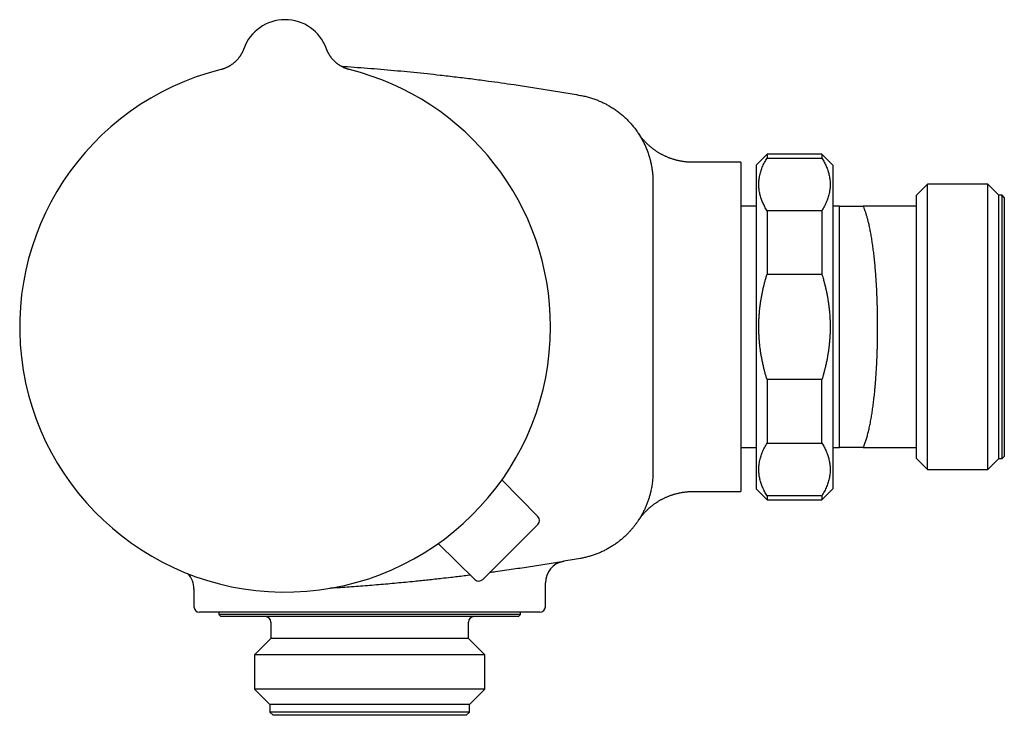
# Model space of a CAD drawing. Header units: millimetres. Extents: x 8 to 699, y 12 to 369.
# Tile 1 of 6: x 46 to 136, y 305 to 369. Entities that reach past the tile are written whole.
import ezdxf

# ---------------------------------------------------------------- set-up
doc = ezdxf.new("R2010")
doc.units = ezdxf.units.MM

msp = doc.modelspace()

# ---------------------------------------------------------------- linework, layer by layer
at = {"color": 7, "linetype": 'Continuous', "lineweight": 30}
for p, q in [((70.443, 368.586), (70.369, 368.585)), ((66.685, 365.958), (66.677, 365.935)), ((66.677, 365.934), (66.677, 365.935)), ((66.677, 365.934), (66.677, 365.934)), ((74.208, 365.934), (74.183, 366)), ((74.208, 365.935), (74.208, 365.934)), ((74.209, 365.934), (74.208, 365.934)), ((114.333, 356.336), (113.333, 355.336)), ((119.333, 356.336), (114.333, 356.336)), ((114.333, 356.336), (114.333, 355.977)), ((120.333, 355.336), (119.333, 356.336)), ((119.333, 356.336), (119.333, 355.977)), ((111.943, 355.586), (107.585, 355.586)), ((111.943, 355.586), (111.943, 325.586)), ((113.333, 355.336), (113.333, 340.586)), ((114.333, 355.977), (119.333, 355.977)), ((120.333, 355.336), (120.333, 340.586)), ((103.943, 353.81), (103.943, 340.586)), ((103.943, 353.801), (103.943, 353.81)), ((103.943, 353.81), (103.943, 353.801)), ((128.943, 353.586), (127.943, 352.586)), ((134.443, 353.586), (128.943, 353.586)), ((128.943, 327.586), (128.943, 353.586)), ((135.443, 352.586), (134.443, 353.586)), ((134.443, 327.586), (134.443, 353.586)), ((127.943, 351.586), (127.943, 352.586)), ((135.743, 352.586), (135.443, 352.586)), ((135.443, 328.586), (135.443, 352.586)), ((135.943, 352.386), (135.743, 352.586)), ((135.743, 328.586), (135.743, 352.586)), ((113.333, 351.586), (111.943, 351.586)), ((120.895, 351.586), (120.333, 351.586)), ((120.895, 351.585), (120.943, 351.584)), ((120.943, 351.584), (120.895, 351.585)), ((120.944, 351.586), (120.943, 351.584)), ((120.943, 329.588), (120.943, 351.584)), ((127.943, 351.586), (123.096, 351.586)), ((127.943, 329.586), (127.943, 351.586)), ((135.943, 352.386), (135.943, 328.786)), ((114.333, 351.175), (114.333, 345.388)), ((119.333, 351.175), (114.333, 351.175)), ((119.333, 351.175), (119.333, 345.388)), ((114.333, 345.388), (119.333, 345.388)), ((103.943, 340.586), (103.943, 327.362)), ((113.333, 340.586), (113.333, 325.836)), ((120.333, 340.586), (120.333, 325.836)), ((119.333, 335.784), (114.333, 335.784)), ((114.333, 335.784), (114.333, 329.997)), ((119.333, 329.997), (119.333, 335.784)), ((114.333, 329.997), (119.333, 329.997)), ((111.943, 329.586), (113.333, 329.586)), ((120.333, 329.586), (120.895, 329.586)), ((120.895, 329.586), (120.943, 329.588)), ((120.895, 329.586), (120.895, 329.586)), ((120.943, 329.588), (120.944, 329.586)), ((123.096, 329.586), (127.943, 329.586)), ((127.943, 328.586), (127.943, 329.586)), ((127.943, 328.586), (128.943, 327.586)), ((134.443, 327.586), (135.443, 328.586)), ((135.443, 328.586), (135.743, 328.586)), ((135.743, 328.586), (135.943, 328.786)), ((103.943, 327.362), (103.943, 327.362)), ((128.943, 327.586), (134.443, 327.586)), ((93.463, 323.295), (90.182, 326.635)), ((107.585, 325.586), (111.943, 325.586)), ((113.333, 325.836), (114.333, 324.836)), ((119.333, 324.836), (120.333, 325.836)), ((114.333, 325.194), (114.333, 324.836)), ((119.333, 325.194), (114.333, 325.194)), ((114.333, 324.836), (119.333, 324.836)), ((119.333, 325.194), (119.333, 324.836)), ((93.46, 322.591), (88.437, 317.568)), ((87.733, 317.565), (84.394, 320.847)), ((62.143, 316.699), (62.143, 315.086)), ((94.143, 315.086), (94.143, 317.246)), ((67.089, 314.586), (62.643, 314.586)), ((64.393, 314.586), (64.393, 314.386)), ((64.393, 314.386), (64.593, 314.186)), ((90.05, 314.386), (64.393, 314.386)), ((89.877, 314.186), (64.593, 314.186)), ((72.518, 314.586), (72.206, 314.586)), ((93.643, 314.586), (78.961, 314.586)), ((91.693, 314.186), (89.877, 314.186)), ((91.893, 314.386), (90.05, 314.386)), ((91.693, 314.186), (91.893, 314.386)), ((91.893, 314.386), (91.893, 314.586)), ((69.143, 313.686), (69.143, 312.186)), ((87.143, 312.186), (87.143, 313.686)), ((69.143, 312.186), (67.665, 310.708)), ((85.937, 312.186), (69.143, 312.186)), ((87.143, 312.186), (85.937, 312.186)), ((88.62, 310.708), (87.143, 312.186)), ((67.665, 310.708), (67.665, 307.563)), ((87.216, 310.708), (67.665, 310.708)), ((88.62, 310.708), (87.216, 310.708)), ((88.62, 307.563), (88.62, 310.708)), ((67.665, 307.563), (69.043, 306.186)), ((87.216, 307.563), (67.665, 307.563)), ((88.62, 307.563), (87.216, 307.563)), ((87.243, 306.186), (88.62, 307.563)), ((69.043, 306.186), (69.043, 305.486)), ((86.023, 306.186), (69.043, 306.186)), ((87.243, 306.186), (86.023, 306.186)), ((87.243, 305.486), (87.243, 306.186)), ((69.043, 305.486), (69.343, 305.186)), ((86.023, 305.486), (69.043, 305.486)), ((85.764, 305.186), (69.343, 305.186)), ((86.943, 305.186), (85.764, 305.186)), ((87.243, 305.486), (86.023, 305.486)), ((86.943, 305.186), (87.243, 305.486))]:
    msp.add_line(p, q, dxfattribs=at)
at = {"color": 7, "linetype": 'Continuous', "lineweight": 30, "flags": 128}
msp.add_lwpolyline([(74.265, 365.788), (74.243, 365.842), (74.209, 365.934)], dxfattribs=at)
at = {"color": 7, "linetype": 'Continuous', "lineweight": 30}
for centre, radius, start, end in [((70.443, 364.586), 4, 19.69613, 160.30387), ((70.443, 340.586), 24.172, 104.03649, 0), ((70.443, 340.586), 24.172, 0, 75.96351), ((93.107, 322.945), 0.5, 315, 44.5), ((96.143, 317.246), 2, 99.67831, 180.00467), ((60.143, 316.699), 2, 359.9863, 44.55539), ((88.083, 317.922), 0.5, 225.5, 315), ((62.643, 315.086), 0.5, 180, 270), ((93.643, 315.086), 0.5, 270, 0), ((68.643, 313.686), 0.5, 0, 90), ((87.643, 313.686), 0.5, 90, 180)]:
    msp.add_arc(centre, radius, start, end, dxfattribs=at)
for points, knots in [([(66.677, 365.934), (66.676, 365.934), (66.676, 365.933), (66.675, 365.929), (66.673, 365.925), (66.671, 365.919), (66.668, 365.91), (66.664, 365.898), (66.657, 365.881), (66.647, 365.854), (66.632, 365.816), (66.61, 365.765), (66.582, 365.702), (66.55, 365.634), (66.517, 365.567), (66.482, 365.501), (66.444, 365.434), (66.403, 365.366), (66.359, 365.297), (66.313, 365.229), (66.265, 365.162), (66.214, 365.096), (66.162, 365.031), (66.107, 364.967), (66.051, 364.904), (65.992, 364.843), (65.932, 364.784), (65.87, 364.726), (65.807, 364.67), (65.742, 364.615), (65.675, 364.563), (65.606, 364.512), (65.537, 364.463), (65.466, 364.416), (65.393, 364.372), (65.319, 364.329), (65.244, 364.288), (65.168, 364.25), (65.091, 364.213), (65.012, 364.179), (64.933, 364.147), (64.85, 364.117), (64.763, 364.087), (64.672, 364.06), (64.611, 364.043), (64.58, 364.036), (64.58, 364.036)], [0, 0, 0, 0, 0.002713, 0.005978, 0.008893, 0.011737, 0.014888, 0.018987, 0.024899, 0.034043, 0.048181, 0.065819, 0.090825, 0.117793, 0.141705, 0.166823, 0.193019, 0.21991, 0.247272, 0.274963, 0.302889, 0.330989, 0.359221, 0.387554, 0.415967, 0.444444, 0.472974, 0.501546, 0.530156, 0.558795, 0.587461, 0.61615, 0.644858, 0.673583, 0.702324, 0.731077, 0.759843, 0.788619, 0.817404, 0.846199, 0.875001, 0.90381, 0.935818, 0.967807, 0.999695, 1, 1, 1, 1]), ([(74.21, 365.931), (74.21, 365.931), (74.209, 365.932), (74.209, 365.933), (74.209, 365.934), (74.208, 365.934)], [0, 0, 0, 0, 0.00379, 0.753481, 1, 1, 1, 1]), ([(76.305, 364.036), (76.3, 364.037), (76.267, 364.045), (76.207, 364.062), (76.124, 364.087), (76.042, 364.114), (75.961, 364.144), (75.881, 364.176), (75.802, 364.21), (75.724, 364.246), (75.648, 364.284), (75.573, 364.325), (75.5, 364.367), (75.428, 364.411), (75.357, 364.457), (75.288, 364.505), (75.221, 364.554), (75.156, 364.606), (75.092, 364.658), (75.03, 364.712), (74.97, 364.768), (74.911, 364.824), (74.855, 364.882), (74.801, 364.941), (74.748, 365.001), (74.698, 365.062), (74.65, 365.123), (74.604, 365.185), (74.56, 365.247), (74.518, 365.309), (74.479, 365.371), (74.442, 365.433), (74.407, 365.494), (74.375, 365.554), (74.345, 365.613), (74.318, 365.669), (74.293, 365.723), (74.271, 365.773), (74.255, 365.813), (74.245, 365.837), (74.242, 365.845)], [0, 0, 0, 0, 0.005124, 0.035644, 0.066092, 0.096465, 0.126759, 0.156974, 0.187104, 0.217146, 0.247098, 0.276954, 0.30671, 0.33636, 0.365899, 0.39532, 0.424616, 0.453778, 0.482799, 0.511666, 0.540369, 0.568893, 0.597225, 0.625346, 0.653235, 0.680871, 0.708224, 0.735262, 0.761947, 0.788234, 0.814065, 0.839374, 0.864076, 0.888068, 0.911218, 0.933355, 0.954251, 0.973573, 0.99073, 1, 1, 1, 1]), ([(75.535, 364.347), (75.73, 364.334), (76.332, 364.295), (77.341, 364.22), (78.56, 364.124), (79.772, 364.021), (80.976, 363.911), (82.172, 363.795), (83.367, 363.672), (84.654, 363.531), (86.031, 363.371), (87.498, 363.19), (88.864, 363.011), (90.128, 362.837), (91.408, 362.653), (92.806, 362.442), (94.321, 362.202), (95.834, 361.952), (96.841, 361.775), (97.344, 361.686)], [0, 0, 0, 0, 0.026706, 0.082352, 0.137998, 0.193643, 0.248313, 0.302983, 0.357654, 0.412324, 0.47959, 0.546856, 0.614122, 0.667538, 0.720953, 0.790714, 0.860477, 0.930239, 1, 1, 1, 1]), ([(97.344, 361.686), (97.344, 361.686), (97.414, 361.674), (97.553, 361.647), (97.761, 361.602), (97.967, 361.551), (98.167, 361.496), (98.359, 361.437), (98.546, 361.376), (98.73, 361.31), (98.908, 361.241), (99.079, 361.17), (99.243, 361.098), (99.406, 361.022), (99.565, 360.944), (99.721, 360.863), (99.883, 360.773), (100.052, 360.675), (100.229, 360.566), (100.404, 360.452), (100.572, 360.336), (100.733, 360.218), (100.889, 360.099), (101.041, 359.976), (101.187, 359.852), (101.327, 359.728), (101.46, 359.604), (101.591, 359.476), (101.717, 359.347), (101.84, 359.217), (101.964, 359.078), (102.092, 358.929), (102.222, 358.768), (102.348, 358.604), (102.467, 358.441), (102.579, 358.279), (102.685, 358.117), (102.787, 357.953), (102.883, 357.79), (102.974, 357.626), (103.06, 357.464), (103.142, 357.299), (103.22, 357.133), (103.294, 356.966), (103.368, 356.789), (103.44, 356.603), (103.51, 356.408), (103.575, 356.21), (103.634, 356.015), (103.686, 355.822), (103.733, 355.631), (103.775, 355.44), (103.812, 355.252), (103.844, 355.068), (103.87, 354.887), (103.893, 354.706), (103.911, 354.527), (103.925, 354.349), (103.935, 354.17), (103.941, 353.991), (103.942, 353.87), (103.943, 353.81)], [0, 0, 0, 0, 0.000005, 0.019026, 0.038046, 0.05712, 0.076194, 0.093742, 0.111291, 0.128882, 0.146473, 0.16253, 0.178587, 0.194676, 0.210765, 0.226323, 0.241888, 0.260502, 0.279116, 0.29778, 0.316444, 0.33399, 0.351535, 0.369123, 0.386711, 0.40303, 0.419348, 0.435701, 0.452054, 0.467907, 0.483767, 0.502245, 0.520724, 0.539252, 0.557779, 0.57506, 0.59234, 0.609661, 0.626982, 0.643437, 0.659891, 0.67638, 0.692869, 0.709242, 0.725623, 0.744238, 0.762853, 0.781518, 0.800184, 0.81773, 0.835277, 0.852866, 0.870455, 0.886775, 0.903095, 0.919448, 0.935802, 0.951655, 0.967516, 0.983754, 1, 1, 1, 1]), ([(107.585, 355.586), (107.566, 355.586), (107.507, 355.586), (107.405, 355.588), (107.281, 355.593), (107.158, 355.601), (107.034, 355.611), (106.911, 355.623), (106.788, 355.638), (106.666, 355.656), (106.545, 355.676), (106.424, 355.699), (106.304, 355.724), (106.184, 355.751), (106.066, 355.781), (105.948, 355.813), (105.831, 355.847), (105.715, 355.884), (105.6, 355.923), (105.486, 355.964), (105.373, 356.008), (105.261, 356.053), (105.151, 356.101), (105.041, 356.151), (104.934, 356.203), (104.827, 356.257), (104.722, 356.312), (104.618, 356.37), (104.516, 356.429), (104.415, 356.491), (104.316, 356.554), (104.219, 356.618), (104.123, 356.684), (104.03, 356.752), (103.938, 356.821), (103.847, 356.891), (103.759, 356.963), (103.673, 357.036), (103.589, 357.109), (103.507, 357.184), (103.427, 357.259), (103.35, 357.335), (103.275, 357.411), (103.202, 357.487), (103.132, 357.564), (103.065, 357.639), (103, 357.714), (102.939, 357.788), (102.881, 357.86), (102.827, 357.93), (102.777, 357.996), (102.731, 358.058), (102.692, 358.113), (102.659, 358.159), (102.635, 358.194), (102.62, 358.216), (102.611, 358.229), (102.605, 358.238), (102.601, 358.244), (102.599, 358.248), (102.597, 358.251), (102.596, 358.252), (102.595, 358.253)], [0, 0, 0, 0, 0.009355, 0.030422, 0.051463, 0.072477, 0.093464, 0.114423, 0.135353, 0.156253, 0.177122, 0.19796, 0.218764, 0.239535, 0.260271, 0.28097, 0.301631, 0.322253, 0.342833, 0.36337, 0.383863, 0.404308, 0.424703, 0.445046, 0.465334, 0.485564, 0.505733, 0.525836, 0.545869, 0.565828, 0.585707, 0.605501, 0.625204, 0.644807, 0.664302, 0.683681, 0.702931, 0.722042, 0.740998, 0.759783, 0.778377, 0.796758, 0.814898, 0.832764, 0.850318, 0.867511, 0.884283, 0.900562, 0.916254, 0.931241, 0.94537, 0.95844, 0.970171, 0.980082, 0.987182, 0.991334, 0.993861, 0.995531, 0.99676, 0.997815, 0.998907, 1, 1, 1, 1]), ([(102.602, 358.242), (102.601, 358.244), (102.597, 358.25), (102.595, 358.253), (102.595, 358.253), (102.595, 358.253)], [0, 0, 0, 0, 0.2083762, 0.770036, 1, 1, 1, 1]), ([(102.599, 358.247), (102.6, 358.247), (102.601, 358.244), (102.608, 358.234), (102.621, 358.214), (102.633, 358.196), (102.642, 358.183), (102.643, 358.18)], [0, 0, 0, 0, 0.012203, 0.320998, 0.629812, 0.938606, 1, 1, 1, 1]), ([(102.662, 358.152), (102.659, 358.157), (102.65, 358.169), (102.644, 358.179), (102.64, 358.186)], [0, 0, 0, 0, 0.357805, 1, 1, 1, 1]), ([(102.656, 358.161), (102.658, 358.158), (102.662, 358.152), (102.667, 358.143), (102.67, 358.138)], [0, 0, 0, 0, 0.466163, 1, 1, 1, 1]), ([(114.333, 351.175), (114.296, 351.237), (114.222, 351.359), (114.122, 351.545), (114.028, 351.732), (113.943, 351.92), (113.865, 352.109), (113.797, 352.299), (113.738, 352.489), (113.687, 352.681), (113.646, 352.876), (113.614, 353.075), (113.593, 353.273), (113.582, 353.475), (113.582, 353.681), (113.594, 353.89), (113.617, 354.098), (113.652, 354.307), (113.698, 354.515), (113.755, 354.722), (113.822, 354.928), (113.901, 355.135), (113.992, 355.345), (114.095, 355.557), (114.208, 355.768), (114.291, 355.908), (114.333, 355.977)], [0, 0, 0, 0, 0.039438, 0.078884, 0.118329, 0.157766, 0.19739, 0.237015, 0.276298, 0.315581, 0.356348, 0.397129, 0.43791, 0.478676, 0.521454, 0.564249, 0.607044, 0.649823, 0.692933, 0.736044, 0.778489, 0.820935, 0.865693, 0.910465, 0.955239, 1, 1, 1, 1]), ([(119.333, 355.977), (119.369, 355.916), (119.443, 355.793), (119.544, 355.607), (119.637, 355.421), (119.722, 355.233), (119.8, 355.044), (119.868, 354.854), (119.927, 354.664), (119.978, 354.472), (120.019, 354.276), (120.051, 354.078), (120.072, 353.879), (120.083, 353.677), (120.083, 353.472), (120.071, 353.263), (120.048, 353.054), (120.013, 352.846), (119.967, 352.637), (119.91, 352.43), (119.843, 352.225), (119.764, 352.017), (119.673, 351.808), (119.57, 351.595), (119.457, 351.384), (119.374, 351.245), (119.333, 351.175)], [0, 0, 0, 0, 0.039438, 0.078884, 0.118329, 0.157766, 0.19739, 0.237015, 0.276298, 0.315581, 0.356348, 0.397129, 0.43791, 0.478676, 0.521454, 0.564249, 0.607044, 0.649823, 0.692933, 0.736044, 0.778489, 0.820935, 0.865693, 0.910465, 0.955239, 1, 1, 1, 1]), ([(120.944, 351.586), (120.946, 351.586), (120.951, 351.586), (120.97, 351.586), (120.998, 351.586), (121.034, 351.586), (121.08, 351.586), (121.134, 351.586), (121.198, 351.586), (121.269, 351.586), (121.348, 351.586), (121.437, 351.586), (121.536, 351.586), (121.647, 351.586), (121.765, 351.586), (121.89, 351.586), (122.021, 351.586), (122.158, 351.586), (122.301, 351.586), (122.466, 351.586), (122.656, 351.586), (122.871, 351.586), (123.021, 351.586), (123.096, 351.586)], [0, 0, 0, 0, 0.042738, 0.08549, 0.128248, 0.171002, 0.213741, 0.256936, 0.300142, 0.343354, 0.386563, 0.429761, 0.477084, 0.524413, 0.571743, 0.619068, 0.666509, 0.71395, 0.761134, 0.808318, 0.872211, 0.936106, 1, 1, 1, 1]), ([(123.096, 329.586), (123.112, 329.623), (123.144, 329.696), (123.196, 329.823), (123.25, 329.966), (123.307, 330.127), (123.363, 330.297), (123.417, 330.476), (123.471, 330.663), (123.523, 330.858), (123.574, 331.062), (123.624, 331.276), (123.673, 331.501), (123.721, 331.735), (123.769, 331.979), (123.813, 332.226), (123.856, 332.475), (123.895, 332.724), (123.934, 332.979), (123.971, 333.242), (124.007, 333.51), (124.041, 333.783), (124.074, 334.064), (124.106, 334.354), (124.137, 334.651), (124.166, 334.956), (124.194, 335.269), (124.219, 335.581), (124.243, 335.89), (124.265, 336.195), (124.285, 336.505), (124.303, 336.819), (124.32, 337.135), (124.336, 337.453), (124.35, 337.777), (124.363, 338.106), (124.374, 338.441), (124.384, 338.78), (124.392, 339.123), (124.398, 339.463), (124.402, 339.797), (124.405, 340.124), (124.407, 340.452), (124.407, 340.781), (124.405, 341.11), (124.402, 341.438), (124.397, 341.768), (124.391, 342.1), (124.383, 342.435), (124.373, 342.77), (124.361, 343.106), (124.348, 343.437), (124.334, 343.759), (124.319, 344.073), (124.302, 344.385), (124.283, 344.694), (124.263, 345), (124.242, 345.302), (124.218, 345.604), (124.194, 345.904), (124.167, 346.203), (124.139, 346.5), (124.109, 346.794), (124.077, 347.081), (124.045, 347.358), (124.012, 347.625), (123.977, 347.888), (123.941, 348.146), (123.903, 348.397), (123.864, 348.642), (123.824, 348.884), (123.782, 349.121), (123.738, 349.354), (123.692, 349.581), (123.645, 349.803), (123.6, 350), (123.558, 350.173), (123.52, 350.323), (123.481, 350.469), (123.442, 350.611), (123.401, 350.748), (123.36, 350.881), (123.318, 351.011), (123.275, 351.135), (123.231, 351.256), (123.187, 351.371), (123.142, 351.482), (123.111, 351.551), (123.096, 351.586)], [0, 0, 0, 0, 0.009881, 0.019768, 0.031975, 0.044182, 0.056427, 0.068672, 0.08099, 0.093217, 0.105443, 0.118056, 0.130672, 0.143285, 0.156185, 0.169085, 0.181073, 0.193061, 0.205087, 0.217112, 0.229209, 0.241216, 0.253223, 0.265608, 0.277996, 0.290381, 0.303047, 0.315712, 0.327518, 0.339325, 0.35119, 0.363058, 0.374924, 0.386749, 0.398574, 0.410767, 0.422963, 0.435156, 0.447623, 0.460089, 0.471784, 0.483479, 0.495232, 0.506987, 0.51874, 0.530453, 0.542166, 0.554239, 0.566315, 0.578388, 0.590728, 0.603067, 0.614737, 0.626406, 0.638133, 0.649862, 0.661589, 0.673276, 0.684963, 0.697005, 0.709049, 0.72109, 0.733394, 0.745697, 0.757429, 0.76916, 0.780949, 0.79274, 0.804529, 0.816278, 0.828027, 0.840128, 0.852232, 0.864333, 0.876694, 0.889055, 0.898206, 0.907359, 0.916511, 0.925699, 0.934888, 0.944077, 0.953378, 0.96268, 0.971981, 0.98132, 0.990661, 1, 1, 1, 1]), ([(114.333, 335.784), (114.302, 335.886), (114.24, 336.091), (114.155, 336.4), (114.074, 336.711), (113.995, 337.041), (113.918, 337.391), (113.845, 337.76), (113.781, 338.132), (113.725, 338.505), (113.678, 338.88), (113.64, 339.255), (113.611, 339.634), (113.592, 340.016), (113.582, 340.401), (113.582, 340.789), (113.593, 341.178), (113.612, 341.546), (113.638, 341.89), (113.669, 342.21), (113.707, 342.53), (113.751, 342.849), (113.802, 343.168), (113.859, 343.487), (113.923, 343.806), (113.993, 344.125), (114.069, 344.443), (114.151, 344.759), (114.239, 345.075), (114.301, 345.284), (114.333, 345.388)], [0, 0, 0, 0, 0.032869, 0.065762, 0.098655, 0.131572, 0.170151, 0.208729, 0.247386, 0.286043, 0.324857, 0.363484, 0.402111, 0.441596, 0.481087, 0.520572, 0.56069, 0.600808, 0.63378, 0.666755, 0.699726, 0.732823, 0.765923, 0.79902, 0.832465, 0.865913, 0.899359, 0.932905, 0.966454, 1, 1, 1, 1]), ([(119.333, 345.388), (119.356, 345.311), (119.402, 345.157), (119.475, 344.899), (119.552, 344.613), (119.63, 344.301), (119.703, 343.986), (119.77, 343.669), (119.831, 343.35), (119.886, 343.03), (119.934, 342.707), (119.976, 342.383), (120.009, 342.085), (120.033, 341.814), (120.054, 341.525), (120.072, 341.193), (120.082, 340.817), (120.083, 340.44), (120.075, 340.063), (120.057, 339.686), (120.031, 339.329), (119.999, 338.993), (119.963, 338.677), (119.919, 338.36), (119.869, 338.042), (119.813, 337.723), (119.746, 337.384), (119.672, 337.046), (119.591, 336.711), (119.51, 336.4), (119.425, 336.091), (119.363, 335.886), (119.333, 335.784)], [0, 0, 0, 0, 0.024745, 0.049491, 0.08254, 0.115591, 0.148639, 0.181895, 0.215153, 0.248408, 0.281887, 0.31537, 0.348849, 0.37402, 0.399191, 0.43772, 0.47631, 0.514899, 0.553579, 0.592265, 0.630945, 0.663553, 0.696163, 0.72877, 0.761926, 0.795085, 0.82824, 0.868428, 0.901306, 0.934184, 0.967092, 1, 1, 1, 1]), ([(114.333, 325.194), (114.296, 325.256), (114.222, 325.379), (114.122, 325.564), (114.028, 325.751), (113.943, 325.939), (113.865, 326.128), (113.797, 326.318), (113.738, 326.508), (113.687, 326.7), (113.646, 326.896), (113.614, 327.094), (113.593, 327.293), (113.582, 327.495), (113.582, 327.7), (113.594, 327.909), (113.617, 328.117), (113.652, 328.326), (113.698, 328.534), (113.755, 328.742), (113.822, 328.947), (113.901, 329.154), (113.992, 329.364), (114.095, 329.576), (114.208, 329.787), (114.291, 329.927), (114.333, 329.997)], [0, 0, 0, 0, 0.039438, 0.078884, 0.118329, 0.157766, 0.19739, 0.237015, 0.276298, 0.315581, 0.356348, 0.397129, 0.43791, 0.478676, 0.521454, 0.564249, 0.607044, 0.649823, 0.692933, 0.736044, 0.778489, 0.820935, 0.865693, 0.910465, 0.955239, 1, 1, 1, 1]), ([(119.333, 329.997), (119.369, 329.935), (119.443, 329.812), (119.544, 329.627), (119.637, 329.44), (119.722, 329.252), (119.8, 329.063), (119.868, 328.873), (119.927, 328.683), (119.978, 328.491), (120.019, 328.295), (120.051, 328.097), (120.072, 327.898), (120.083, 327.696), (120.083, 327.491), (120.071, 327.282), (120.048, 327.074), (120.013, 326.865), (119.967, 326.657), (119.91, 326.449), (119.843, 326.244), (119.764, 326.037), (119.673, 325.827), (119.57, 325.615), (119.457, 325.404), (119.374, 325.264), (119.333, 325.194)], [0, 0, 0, 0, 0.039438, 0.078884, 0.118329, 0.157766, 0.19739, 0.237015, 0.276298, 0.315581, 0.356348, 0.397129, 0.43791, 0.478676, 0.521454, 0.564249, 0.607044, 0.649823, 0.692933, 0.736044, 0.778489, 0.820935, 0.865693, 0.910465, 0.955239, 1, 1, 1, 1]), ([(123.096, 329.586), (123.022, 329.586), (122.874, 329.586), (122.661, 329.586), (122.472, 329.586), (122.307, 329.586), (122.164, 329.586), (122.026, 329.586), (121.894, 329.586), (121.768, 329.586), (121.649, 329.586), (121.537, 329.586), (121.437, 329.586), (121.349, 329.586), (121.27, 329.586), (121.2, 329.586), (121.137, 329.586), (121.082, 329.586), (121.036, 329.586), (120.999, 329.586), (120.97, 329.586), (120.951, 329.586), (120.946, 329.586), (120.944, 329.586)], [0, 0, 0, 0, 0.063168, 0.126339, 0.189506, 0.236932, 0.284357, 0.3317, 0.379043, 0.42684, 0.474643, 0.522444, 0.570239, 0.612998, 0.655767, 0.69854, 0.741306, 0.784062, 0.82724, 0.870434, 0.913632, 0.956823, 1, 1, 1, 1]), ([(103.943, 327.362), (103.941, 327.287), (103.939, 327.138), (103.931, 326.913), (103.915, 326.689), (103.892, 326.465), (103.864, 326.241), (103.829, 326.017), (103.788, 325.795), (103.745, 325.593), (103.701, 325.412), (103.659, 325.252), (103.614, 325.092), (103.565, 324.933), (103.513, 324.775), (103.458, 324.617), (103.399, 324.461), (103.336, 324.305), (103.27, 324.149), (103.2, 323.995), (103.127, 323.841), (103.05, 323.689), (102.97, 323.538), (102.887, 323.389), (102.8, 323.241), (102.693, 323.067), (102.563, 322.869), (102.408, 322.648), (102.245, 322.432), (102.08, 322.228), (101.913, 322.034), (101.753, 321.862), (101.599, 321.703), (101.449, 321.557), (101.296, 321.416), (101.149, 321.286), (101.009, 321.169), (100.876, 321.063), (100.742, 320.96), (100.605, 320.859), (100.465, 320.761), (100.323, 320.666), (100.178, 320.574), (100.03, 320.484), (99.879, 320.396), (99.724, 320.311), (99.568, 320.229), (99.408, 320.151), (99.247, 320.076), (99.084, 320.004), (98.918, 319.936), (98.751, 319.871), (98.581, 319.809), (98.409, 319.751), (98.236, 319.697), (98.06, 319.647), (97.883, 319.6), (97.705, 319.557), (97.525, 319.519), (97.405, 319.497), (97.344, 319.485)], [0, 0, 0, 0, 0.020099, 0.040204, 0.060381, 0.08056, 0.100803, 0.121046, 0.141369, 0.161708, 0.176544, 0.191379, 0.20624, 0.2211, 0.23608, 0.25106, 0.266067, 0.281074, 0.296271, 0.311468, 0.326692, 0.341917, 0.357265, 0.372614, 0.387991, 0.403368, 0.427499, 0.451658, 0.475899, 0.500168, 0.522397, 0.544648, 0.563324, 0.582, 0.600726, 0.619453, 0.634637, 0.649822, 0.665034, 0.680246, 0.695582, 0.710917, 0.726281, 0.741645, 0.757467, 0.773289, 0.789142, 0.804996, 0.820994, 0.836993, 0.853023, 0.869053, 0.885313, 0.901572, 0.917865, 0.934158, 0.950601, 0.967044, 0.983521, 1, 1, 1, 1]), ([(103.943, 327.362), (103.943, 327.362), (103.942, 327.335), (103.941, 327.285), (103.941, 327.241), (103.94, 327.22)], [0, 0, 0, 0, 0.000301, 0.530814, 1, 1, 1, 1]), ([(102.621, 322.957), (102.621, 322.958), (102.623, 322.96), (102.627, 322.965), (102.633, 322.975), (102.641, 322.986), (102.651, 323.001), (102.665, 323.021), (102.684, 323.048), (102.712, 323.088), (102.751, 323.141), (102.798, 323.205), (102.853, 323.275), (102.911, 323.349), (102.976, 323.428), (103.045, 323.51), (103.118, 323.593), (103.194, 323.676), (103.274, 323.76), (103.355, 323.843), (103.439, 323.924), (103.526, 324.005), (103.614, 324.084), (103.703, 324.162), (103.795, 324.238), (103.888, 324.313), (103.983, 324.385), (104.08, 324.456), (104.178, 324.526), (104.277, 324.593), (104.378, 324.658), (104.481, 324.721), (104.584, 324.782), (104.689, 324.841), (104.795, 324.899), (104.902, 324.953), (105.011, 325.006), (105.12, 325.057), (105.231, 325.105), (105.342, 325.152), (105.455, 325.196), (105.568, 325.237), (105.682, 325.277), (105.797, 325.314), (105.917, 325.35), (106.042, 325.385), (106.173, 325.418), (106.304, 325.448), (106.435, 325.475), (106.566, 325.499), (106.698, 325.52), (106.83, 325.539), (106.962, 325.554), (107.094, 325.566), (107.226, 325.576), (107.358, 325.582), (107.478, 325.585), (107.553, 325.586), (107.585, 325.586)], [0, 0, 0, 0, 0.0003882, 0.0025072, 0.0046926, 0.0071826, 0.0102496, 0.0142676, 0.0198007, 0.0277289, 0.0391527, 0.0534987, 0.0684611, 0.0846466, 0.1020882, 0.1204447, 0.1394248, 0.1588257, 0.1785158, 0.19841, 0.2184524, 0.2386053, 0.2588427, 0.2791459, 0.2995014, 0.3198993, 0.3403319, 0.3607933, 0.381279, 0.4017852, 0.422309, 0.4428481, 0.4634005, 0.4839645, 0.5045388, 0.5251222, 0.5457138, 0.5663126, 0.586918, 0.6075294, 0.6281461, 0.6487678, 0.669394, 0.6900244, 0.7106585, 0.7336337, 0.7566196, 0.7795528, 0.8024346, 0.8252676, 0.8480545, 0.8707974, 0.8934985, 0.9161596, 0.9387825, 0.9613688, 0.9839198, 1, 1, 1, 1]), ([(102.597, 322.922), (102.596, 322.92), (102.594, 322.917), (102.596, 322.919), (102.596, 322.92)], [0, 0, 0, 0, 0.740829, 1, 1, 1, 1]), ([(102.62, 322.956), (102.621, 322.958), (102.627, 322.966), (102.644, 322.992), (102.669, 323.03), (102.689, 323.062), (102.698, 323.077)], [0, 0, 0, 0, 0.0590022, 0.3938528, 0.7299484, 1, 1, 1, 1]), ([(97.344, 319.485), (96.838, 319.396), (95.824, 319.218), (94.3, 318.966), (92.775, 318.724), (91.485, 318.53), (90.432, 318.378), (89.702, 318.276), (89.244, 318.214), (89.058, 318.189)], [0, 0, 0, 0, 0.184058, 0.368126, 0.552216, 0.736318, 0.834587, 0.932857, 1, 1, 1, 1]), ([(87.328, 317.963), (87.137, 317.939), (86.537, 317.862), (85.663, 317.758), (84.571, 317.632), (83.479, 317.512), (82.385, 317.398), (81.428, 317.304), (80.607, 317.226), (79.786, 317.152), (78.965, 317.082), (78.143, 317.014), (77.321, 316.95), (76.499, 316.89), (75.676, 316.833), (75.007, 316.788), (74.612, 316.764), (74.491, 316.757)], [0, 0, 0, 0, 0.044836, 0.140737, 0.204676, 0.300553, 0.396434, 0.460362, 0.524292, 0.588229, 0.652167, 0.716107, 0.780028, 0.843951, 0.907875, 0.971807, 1, 1, 1, 1]), ([(70.79, 314.586), (70.692, 314.586), (70.496, 314.586), (70.193, 314.586), (69.88, 314.586), (69.559, 314.586), (69.261, 314.586), (68.984, 314.586), (68.728, 314.586), (68.475, 314.586), (68.224, 314.586), (67.976, 314.586), (67.703, 314.586), (67.406, 314.586), (67.194, 314.586), (67.089, 314.586)], [0, 0, 0, 0, 0.071858, 0.143716, 0.226028, 0.308353, 0.390666, 0.45973, 0.528802, 0.597867, 0.667962, 0.738064, 0.808159, 0.904079, 1, 1, 1, 1]), ([(72.206, 314.586), (72.085, 314.586), (71.844, 314.586), (71.488, 314.586), (71.136, 314.586), (70.905, 314.586), (70.79, 314.586)], [0, 0, 0, 0, 0.249486, 0.499178, 0.749487, 1, 1, 1, 1]), ([(78.961, 314.586), (78.838, 314.586), (78.593, 314.586), (78.224, 314.586), (77.855, 314.586), (77.47, 314.586), (77.069, 314.586), (76.652, 314.586), (76.237, 314.586), (75.822, 314.586), (75.407, 314.586), (74.996, 314.586), (74.588, 314.586), (74.206, 314.586), (73.847, 314.586), (73.511, 314.586), (73.177, 314.586), (72.846, 314.586), (72.627, 314.586), (72.518, 314.586)], [0, 0, 0, 0, 0.056132, 0.112264, 0.16851, 0.224757, 0.288362, 0.351989, 0.415615, 0.47922, 0.543275, 0.60733, 0.670514, 0.733698, 0.786945, 0.840212, 0.893486, 0.946753, 1, 1, 1, 1])]:
    msp.add_open_spline(points, degree=3, knots=knots, dxfattribs=at)

doc.saveas('drawing.dxf')
